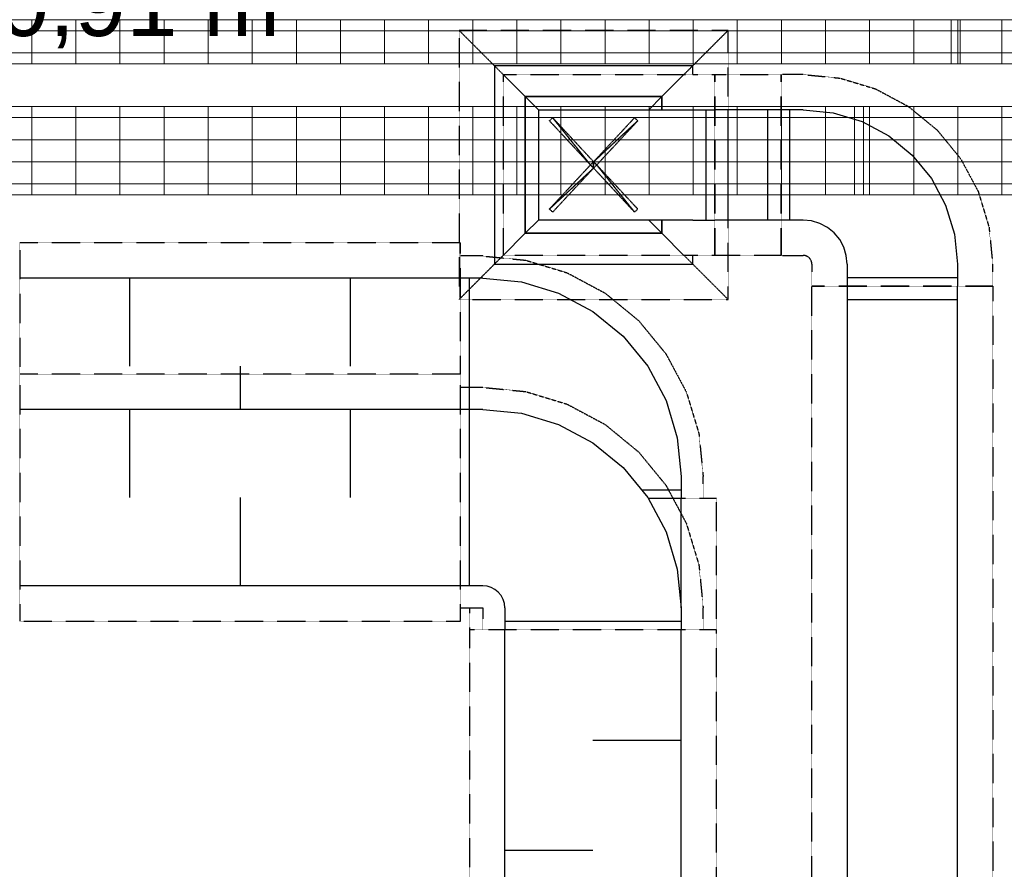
# Model space of a CAD drawing. Header units: millimetres. Extents: x -165365 to -33565, y 7406 to 103342.
# Tile 130 of 256: x -102027 to -99794, y 32516 to 34442. Entities that reach past the tile are written whole.
import ezdxf
from ezdxf.enums import TextEntityAlignment as Align

# ---------------------------------------------------------------- set-up
doc = ezdxf.new("R2010")
doc.units = ezdxf.units.MM
doc.header["$MEASUREMENT"] = 0
doc.linetypes.add('ACAD_ISO03W100', pattern=[150, 60, -90])
doc.linetypes.add('DASHED', pattern=[0.75, 0.5, -0.25])
doc.layers.add('2DE_PRO_CblfEZ', color=80, linetype='Continuous', lineweight=15)
doc.layers.add('CP_DETAL', color=33, linetype='Continuous', lineweight=9)
for name, color, linetype in [('ELEK CIENKIE', 80, 'Continuous'), ('FLUID-C4', 7, 'Continuous'), ('FLUID-C4-INS', 7, 'Continuous'), ('FLUID-ND', 7, 'Continuous'), ('FLUID-ND-INS', 7, 'Continuous'), ('FLUID-WD', 7, 'Continuous'), ('FLUID-WD-INS', 7, 'Continuous'), ('Tekst', 252, 'Continuous')]:
    doc.layers.add(name, color=color, linetype=linetype)
doc.styles.add('CP_ATTR', font='arial.ttf')
doc.styles.add('Times new roman', font='arial.ttf')
pattern_1 = [(90, (-3e-14, -25), (-100, 6e-15), [])]

# ---------------------------------------------------------------- blocks, each defined once
blk = doc.blocks.new('A$C67C5DD4D')
at = {"layer": 'Tekst', "insert": (52472.8, 16808.3), "char_height": 150, "attachment_point": 2, "style": 'Times new roman'}
blk.add_mtext('\\A1;{\\fArial|b0|i0|c0|p38;h = 0,91 m}', dxfattribs=at)
blk = doc.blocks.new('2Dcblfmark100')
at = {"color": 3}
for p, q in [((-10, -50), (-10, 50)), ((10, -50), (10, 50))]:
    blk.add_line(p, q, dxfattribs=at)
blk = doc.blocks.new('2dcblf_korcf54v_b200_h054_ffy9vo6')
at = {"layer": 'CP_DETAL'}
h = blk.add_hatch(dxfattribs=at)
h.set_pattern_fill('_USER', color=256, scale=100, angle=90, style=0, pattern_type=0)
h.set_pattern_definition(pattern_1)
h.paths.add_polyline_path([(0, 100), (18031.3, 100), (18031.3, -100), (0, -100)])
for p, q in [((0, 100), (18031.3, 100)), ((0, -100), (18031.3, -100))]:
    blk.add_line(p, q)
for p, q in [((18031.3, 75), (0, 75)), ((18031.3, 25), (0, 25)), ((0, -25), (18031.3, -25)), ((18031.3, -75), (0, -75))]:
    blk.add_line(p, q, dxfattribs=at)
at = {"yscale": 2}
blk.add_blockref('2Dcblfmark100', (12000, 0), dxfattribs=at)
at = {"linetype": 'ByBlock', "style": 'CP_ATTR', "flags": 9}
for tag in ['NAME', 'NUMBER', 'GROUP', 'ORDER-NO', 'PRODUCER', 'COUPLERS', 'MOUNTDIST', 'MOUNTINGS', 'OTHER', 'WEIGHT', 'DIVIDER', 'COVER']:
    blk.add_attdef(tag, text='', height=0.00005, dxfattribs=at).set_placement((-0.1, 0), align=Align.MIDDLE_LEFT)
blk = doc.blocks.new('2dcblf_korcf54v_b100_h054_axt7ro')
at = {"layer": 'CP_DETAL'}
h = blk.add_hatch(dxfattribs=at)
h.set_pattern_fill('_USER', color=256, scale=100, angle=90, style=0, pattern_type=0)
h.set_pattern_definition(pattern_1)
h.paths.add_polyline_path([(0, 50), (17644.2, 50), (17644.2, -50), (0, -50)])
for p, q in [((0, 50), (17644.2, 50)), ((0, -50), (17644.2, -50))]:
    blk.add_line(p, q)
for p, q in [((17644.2, 25), (0, 25)), ((0, -25), (17644.2, -25))]:
    blk.add_line(p, q, dxfattribs=at)
blk.add_blockref('2Dcblfmark100', (12000, 0))
at = {"linetype": 'ByBlock', "style": 'CP_ATTR', "flags": 9}
for tag in ['NAME', 'NUMBER', 'GROUP', 'ORDER-NO', 'PRODUCER', 'COUPLERS', 'MOUNTDIST', 'MOUNTINGS', 'OTHER', 'WEIGHT', 'DIVIDER', 'COVER']:
    blk.add_attdef(tag, text='', height=0.00005, dxfattribs=at).set_placement((-0.1, 0), align=Align.MIDDLE_LEFT)

msp = doc.modelspace()

# ---------------------------------------------------------------- block references
msp.add_blockref('A$C67C5DD4D', (-154407.14734, 17746.99902))

# ---------------------------------------------------------------- next in the draw order: linework, layer by layer
at = {"layer": 'ELEK CIENKIE', "color": 232, "linetype": 'ACAD_ISO03W100', "ltscale": 3}
msp.add_circle((-102512.5, 28196.39876), 7540, dxfattribs=at)
at = {"layer": 'FLUID-C4', "linetype": 'ByBlock', "extrusion": (-2.44929e-16, -1, -1.83697e-16)}
for p, q in [((-100500.80584, 34338.08773, 4076.84956), (-100950.80584, 34338.08773, 4076.84956)), ((-100950.80584, 34338.08773, 4076.84956), (-100950.80584, 33888.08773, 4076.84956)), ((-100500.80584, 34318.08773, 4076.84956), (-100500.80584, 34338.08773, 4076.84956)), ((-100880.80584, 34268.08773, 4076.84956), (-100930.80584, 34318.08773, 4076.84956)), ((-100570.80584, 34268.08773, 4076.84956), (-100520.80584, 34318.08773, 4076.84956)), ((-100850.80584, 34238.08773, 4076.84956), (-100880.80584, 34268.08773, 4076.84956)), ((-100600.80584, 34238.08773, 4076.84956), (-100570.80584, 34268.08773, 4076.84956)), ((-100850.80584, 33988.08773, 4076.84956), (-100880.80584, 33958.08773, 4076.84956)), ((-100570.80584, 33958.08773, 4076.84956), (-100600.80584, 33988.08773, 4076.84956)), ((-100880.80584, 33958.08773, 4076.84956), (-100930.80584, 33908.08773, 4076.84956)), ((-100520.80584, 33908.08773, 4076.84956), (-100570.80584, 33958.08773, 4076.84956)), ((-100500.80584, 33888.08773, 4076.84956), (-100500.80584, 33908.08773, 4076.84956)), ((-100950.80584, 33888.08773, 4076.84956), (-100500.80584, 33888.08773, 4076.84956))]:
    msp.add_line(p, q, dxfattribs=at)
at = {"layer": 'FLUID-C4', "linetype": 'Continuous', "extrusion": (-2.44929e-16, -1, -1.83697e-16)}
for p, q in [((-100570.80584, 34268.08773, 4076.84956), (-100880.80584, 34268.08773, 4076.84956)), ((-100880.80584, 34268.08773, 4076.84956), (-100880.80584, 33958.08773, 4076.84956)), ((-100570.80584, 34238.08773, 4076.84956), (-100570.80584, 34268.08773, 4076.84956)), ((-100570.80584, 33958.08773, 4076.84956), (-100570.80584, 33988.08773, 4076.84956)), ((-100880.80584, 33958.08773, 4076.84956), (-100570.80584, 33958.08773, 4076.84956))]:
    msp.add_line(p, q, dxfattribs=at)
at = {"layer": 'FLUID-C4', "linetype": 'ByBlock', "extrusion": (3.67394e-16, 1, -6.12323e-17)}
for p, q in [((-100850.80584, 34238.08773, 4801.84956), (-100880.80584, 34268.08773, 4801.84956)), ((-100570.80584, 34268.08773, 4801.84956), (-100600.80584, 34238.08773, 4801.84956)), ((-100850.80584, 34238.08773, 4801.84956), (-100500.80584, 34238.08773, 4801.84956)), ((-100850.80584, 34238.08773, 4801.84956), (-100850.80584, 33988.08773, 4801.84956)), ((-100500.80584, 34238.08773, 4801.84956), (-100450.80584, 34238.08773, 4801.84956)), ((-100880.80584, 33958.08773, 4801.84956), (-100850.80584, 33988.08773, 4801.84956)), ((-100500.80584, 33988.08773, 4801.84956), (-100850.80584, 33988.08773, 4801.84956)), ((-100570.80584, 33958.08773, 4801.84956), (-100600.80584, 33988.08773, 4801.84956)), ((-100500.80584, 33988.08773, 4801.84956), (-100450.80584, 33988.08773, 4801.84956))]:
    msp.add_line(p, q, dxfattribs=at)
at = {"layer": 'FLUID-C4', "linetype": 'Continuous', "extrusion": (3.67394e-16, 1, -6.12323e-17)}
for p, q in [((-100880.80584, 33958.08773, 4801.84956), (-100880.80584, 34268.08773, 4801.84956)), ((-100880.80584, 34268.08773, 4801.84956), (-100570.80584, 34268.08773, 4801.84956)), ((-100570.80584, 34268.08773, 4801.84956), (-100570.80584, 34238.08773, 4801.84956)), ((-100470.80584, 33988.08773, 4801.84956), (-100470.80584, 34238.08773, 4801.84956)), ((-100570.80584, 33988.08773, 4801.84956), (-100570.80584, 33958.08773, 4801.84956)), ((-100570.80584, 33958.08773, 4801.84956), (-100880.80584, 33958.08773, 4801.84956))]:
    msp.add_line(p, q, dxfattribs=at)
at = {"layer": 'FLUID-C4', "linetype": 'ByBlock', "extrusion": (1.22465e-16, 0, -1)}
for p, q in [((-100300.80584, 34238.08773, 4851.84956), (-100450.80584, 34238.08773, 4851.84956)), ((-100300.80584, 33988.08773, 4851.84956), (-100450.80584, 33988.08773, 4851.84956))]:
    msp.add_line(p, q, dxfattribs=at)
at = {"layer": 'FLUID-C4', "linetype": 'Continuous', "extrusion": (1.22465e-16, 0, -1)}
for p, q in [((-100420.80584, 33988.08773, 4851.84956), (-100420.80584, 34238.08773, 4851.84956)), ((-100330.80584, 33988.08773, 4851.84956), (-100330.80584, 34238.08773, 4851.84956))]:
    msp.add_line(p, q, dxfattribs=at)
at = {"layer": 'FLUID-C4', "linetype": 'ByBlock', "extrusion": (-1.22465e-16, 0, -1)}
for p, q in [((-100250.80584, 34238.08773, 4851.84956), (-100300.80584, 34238.08773, 4851.84956)), ((-100250.80584, 33988.08773, 4851.84956), (-100300.80584, 33988.08773, 4851.84956)), ((-100150.80584, 33888.08773, 4851.84956), (-100150.80584, 33838.08773, 4851.84956)), ((-99900.80584, 33888.08773, 4851.84956), (-99900.80584, 33838.08773, 4851.84956))]:
    msp.add_line(p, q, dxfattribs=at)
at = {"layer": 'FLUID-C4', "linetype": 'Continuous', "extrusion": (-1.22465e-16, 0, -1)}
for p, q in [((-100280.80584, 33988.08773, 4851.84956), (-100280.80584, 34238.08773, 4851.84956)), ((-100150.80584, 33858.08773, 4851.84956), (-99900.80584, 33858.08773, 4851.84956))]:
    msp.add_line(p, q, dxfattribs=at)
at = {"layer": 'FLUID-C4', "linetype": 'ByBlock'}
for p, q in [((-100150.80584, 33838.08773, 4851.84956), (-100150.80584, 29494.08773, 4851.84956)), ((-99900.80584, 29494.08773, 4851.84956), (-99900.80584, 33838.08773, 4851.84956))]:
    msp.add_line(p, q, dxfattribs=at)
at = {"layer": 'FLUID-C4', "linetype": 'Continuous'}
msp.add_line((-100150.80584, 33808.08773, 4851.84956), (-99900.80584, 33808.08773, 4851.84956), dxfattribs=at)
at = {"layer": 'FLUID-C4', "linetype": 'ByBlock', "extrusion": (-1.22465e-16, 0, -1), "elevation": -4851.84956}
for points in [[(100250.80584, 34238.08773), (100182.52423, 34231.36258), (100116.86664, 34211.44557), (100056.35626, 34179.10209), (100003.31847, 34135.5751), (99959.79148, 34082.53731), (99927.44801, 34022.02693), (99907.53099, 33956.36934), (99900.80584, 33888.08773)], [(100250.80584, 34238.08773), (100182.52423, 34231.36258), (100116.86664, 34211.44557), (100056.35626, 34179.10209), (100003.31847, 34135.5751), (99959.79148, 34082.53731), (99927.44801, 34022.02693), (99907.53099, 33956.36934), (99900.80584, 33888.08773)], [(100150.80584, 33888.08773), (100152.72731, 33907.59676), (100158.41789, 33926.35607), (100167.65888, 33943.64475), (100180.09516, 33958.79841), (100195.24882, 33971.23469), (100212.5375, 33980.47568), (100231.29681, 33986.16626), (100250.80584, 33988.08773)], [(100150.80584, 33888.08773), (100152.72731, 33907.59676), (100158.41789, 33926.35607), (100167.65888, 33943.64475), (100180.09516, 33958.79841), (100195.24882, 33971.23469), (100212.5375, 33980.47568), (100231.29681, 33986.16626), (100250.80584, 33988.08773)]]:
    msp.add_lwpolyline(points, dxfattribs=at)
at = {"layer": 'FLUID-C4-INS', "linetype": 'DASHED', "extrusion": (-2.44929e-16, -1, -1.83697e-16)}
for p, q in [((-100930.80584, 34318.08773, 4076.84956), (-101030.80584, 34418.08773, 4076.84956)), ((-101030.80584, 34418.08773, 4076.84956), (-101030.80584, 33808.08773, 4076.84956)), ((-100420.80584, 34418.08773, 4076.84956), (-101030.80584, 34418.08773, 4076.84956)), ((-100520.80584, 34318.08773, 4076.84956), (-100420.80584, 34418.08773, 4076.84956)), ((-100420.80584, 33808.08773, 4076.84956), (-100420.80584, 34418.08773, 4076.84956)), ((-100930.80584, 34318.08773, 4076.84956), (-100930.80584, 33908.08773, 4076.84956)), ((-100930.80584, 33908.08773, 4076.84956), (-101030.80584, 33808.08773, 4076.84956)), ((-100420.80584, 33808.08773, 4076.84956), (-100520.80584, 33908.08773, 4076.84956)), ((-101030.80584, 33808.08773, 4076.84956), (-100420.80584, 33808.08773, 4076.84956))]:
    msp.add_line(p, q, dxfattribs=at)
at = {"layer": 'FLUID-C4-INS', "linetype": 'DASHED', "extrusion": (3.67394e-16, 1, -6.12323e-17)}
for p, q in [((-100930.77682, 34318.08773, 4801.84956), (-100500.80584, 34318.08773, 4801.84956)), ((-100500.80584, 34318.08773, 4801.84956), (-100450.80584, 34318.08773, 4801.84956)), ((-100450.80584, 34318.08773, 4801.84956), (-100450.80584, 33908.08773, 4801.84956)), ((-100500.80584, 33908.08773, 4801.84956), (-100930.80584, 33908.08773, 4801.84956)), ((-100450.80584, 33908.08773, 4801.84956), (-100500.80584, 33908.08773, 4801.84956))]:
    msp.add_line(p, q, dxfattribs=at)
at = {"layer": 'FLUID-C4-INS', "linetype": 'DASHED', "extrusion": (1.22465e-16, 0, -1)}
for p, q in [((-100450.80584, 33908.08773, 4851.84956), (-100450.80584, 34318.08773, 4851.84956)), ((-100450.80584, 34318.08773, 4851.84956), (-100300.80584, 34318.08773, 4851.84956)), ((-100300.80584, 33908.08773, 4851.84956), (-100300.80584, 34318.08773, 4851.84956)), ((-100300.80584, 33908.08773, 4851.84956), (-100450.80584, 33908.08773, 4851.84956))]:
    msp.add_line(p, q, dxfattribs=at)
at = {"layer": 'FLUID-C4-INS', "linetype": 'DASHED', "extrusion": (-1.22465e-16, 0, -1)}
for p, q in [((-100250.80584, 34318.08773, 4851.84956), (-100300.80584, 34318.08773, 4851.84956)), ((-100300.80584, 34318.08773, 4851.84956), (-100300.80584, 33908.08773, 4851.84956)), ((-100300.80584, 33908.08773, 4851.84956), (-100250.80584, 33908.08773, 4851.84956)), ((-100230.80584, 33888.08773, 4851.84956), (-100230.80584, 33838.08773, 4851.84956)), ((-99820.80584, 33838.08773, 4851.84956), (-99820.80584, 33888.08773, 4851.84956)), ((-100230.80584, 33838.08773, 4851.84956), (-99820.80584, 33838.08773, 4851.84956))]:
    msp.add_line(p, q, dxfattribs=at)
at = {"layer": 'FLUID-C4-INS', "linetype": 'DASHED'}
for p, q in [((-99820.80584, 33838.08773, 4851.84956), (-100230.80584, 33838.08773, 4851.84956)), ((-100230.80584, 29494.08773, 4851.84956), (-100230.80584, 33838.08773, 4851.84956)), ((-99820.80584, 33838.08773, 4851.84956), (-99820.80584, 29494.08773, 4851.84956))]:
    msp.add_line(p, q, dxfattribs=at)
at = {"layer": 'FLUID-C4-INS', "linetype": 'DASHED', "extrusion": (-1.22465e-16, 0, -1), "elevation": -4851.84956}
for points in [[(100250.80584, 34318.08773), (100166.917, 34309.8254), (100086.25197, 34285.35593), (100011.91064, 34245.61966), (99946.74993, 34192.14365), (99893.27391, 34126.98293), (99853.53764, 34052.64161), (99829.06817, 33971.97657), (99820.80584, 33888.08773)], [(100230.80584, 33888.08773), (100231.19014, 33891.98954), (100232.32825, 33895.7414), (100234.17645, 33899.19914), (100236.66371, 33902.22987), (100239.69444, 33904.71712), (100243.15217, 33906.56532), (100246.90404, 33907.70344), (100250.80584, 33908.08773)]]:
    msp.add_lwpolyline(points, dxfattribs=at)
at = {"layer": 'FLUID-ND', "linetype": 'ByBlock'}
for p, q in [((-101027.27442, 33856.71052, 4875), (-102027.27442, 33856.71052, 4875)), ((-100527.27442, 33108.89969, 4875), (-100527.27442, 33356.71052, 4875))]:
    msp.add_line(p, q, dxfattribs=at)
at = {"layer": 'FLUID-ND', "linetype": 'Continuous'}
for p, q in [((-101777.27442, 33656.71052, 4875), (-101777.27442, 33856.71052, 4875)), ((-101277.27442, 33656.71052, 4875), (-101277.27442, 33856.71052, 4875)), ((-101527.27442, 33656.71052, 4875), (-101527.27442, 33558.89969, 4875)), ((-100543.12029, 33356.71052, 4875), (-100601.65521, 33356.71052, 4875))]:
    msp.add_line(p, q, dxfattribs=at)
at = {"layer": 'FLUID-ND', "linetype": 'ByBlock', "extrusion": (1.22465e-16, 6.12323e-17, -1)}
for p, q in [((-100977.27442, 33856.71052, 4875), (-101027.27442, 33856.71052, 4875)), ((-100527.27442, 33406.71052, 4875), (-100527.27442, 33356.71052, 4875))]:
    msp.add_line(p, q, dxfattribs=at)
at = {"layer": 'FLUID-ND', "linetype": 'Continuous', "extrusion": (1.22465e-16, 6.12323e-17, -1)}
for p, q in [((-101007.27442, 33558.89969, 4875), (-101007.27442, 33856.71052, 4875)), ((-100615.64289, 33376.71052, 4875), (-100527.27442, 33376.71052, 4875)), ((-100543.12029, 33356.71052, 4875), (-100601.65521, 33356.71052, 4875))]:
    msp.add_line(p, q, dxfattribs=at)
at = {"layer": 'FLUID-ND', "linetype": 'ByBlock', "extrusion": (1.22465e-16, 6.12323e-17, -1), "elevation": -4875}
msp.add_lwpolyline([(100977.27442, 33856.71052), (100889.48377, 33848.0639), (100805.06687, 33822.45631), (100727.26781, 33780.87185), (100659.07636, 33724.90858), (100603.11309, 33656.71713), (100561.52863, 33578.91807), (100535.92104, 33494.50117), (100527.27442, 33406.71052)], dxfattribs=at)
msp.add_lwpolyline([(100977.27442, 33856.71052), (100889.48377, 33848.0639), (100805.06687, 33822.45631), (100727.26781, 33780.87185), (100659.07636, 33724.90858), (100603.11309, 33656.71713), (100561.52863, 33578.91807), (100535.92104, 33494.50117), (100527.27442, 33406.71052)], dxfattribs=at)
at = {"layer": 'FLUID-ND-INS', "linetype": 'DASHED'}
for p, q in [((-102027.27442, 33936.71052, 4875), (-102027.27442, 33638.89969, 4875)), ((-101027.27442, 33936.71052, 4875), (-102027.27442, 33936.71052, 4875)), ((-101027.27442, 33638.89969, 4875), (-101027.27442, 33936.71052, 4875)), ((-100447.27442, 33356.71052, 4875), (-100543.12029, 33356.71052, 4875)), ((-100447.27442, 33058.89969, 4875), (-100447.27442, 33356.71052, 4875)), ((-101007.27442, 33108.99969, 4875), (-101007.27442, 33058.89969, 4875))]:
    msp.add_line(p, q, dxfattribs=at)
at = {"layer": 'FLUID-ND-INS', "linetype": 'DASHED', "extrusion": (1.22465e-16, 6.12323e-17, -1)}
for p, q in [((-100977.27442, 33906.61052, 4875), (-101027.27442, 33906.61052, 4875)), ((-100477.37442, 33356.71052, 4875), (-100477.37442, 33406.71052, 4875))]:
    msp.add_line(p, q, dxfattribs=at)
at = {"layer": 'FLUID-ND-INS', "linetype": 'DASHED', "extrusion": (1.22465e-16, 6.12323e-17, -1), "elevation": -4875}
msp.add_lwpolyline([(100977.27442, 33906.61052), (100879.74876, 33897.00509), (100785.97097, 33868.5579), (100699.54486, 33822.36218), (100623.79174, 33760.1932), (100561.62276, 33684.44008), (100515.42704, 33598.01397), (100486.97985, 33504.23618), (100477.37442, 33406.71052)], dxfattribs=at)
at = {"layer": 'FLUID-WD', "linetype": 'ByBlock'}
for p, q in [((-101027.27442, 33558.89969, 5423.99336), (-102027.27442, 33558.89969, 5423.99336)), ((-101027.27442, 33158.89969, 5423.99336), (-102027.27442, 33158.89969, 5423.99336)), ((-100927.27442, 32058.89969, 5423.99336), (-100927.27442, 33058.89969, 5423.99336)), ((-100527.27442, 32058.89969, 5423.99336), (-100527.27442, 33058.89969, 5423.99336))]:
    msp.add_line(p, q, dxfattribs=at)
at = {"layer": 'FLUID-WD', "linetype": 'Continuous'}
for p, q in [((-101777.27442, 33358.89969, 5423.99336), (-101777.27442, 33558.89969, 5423.99336)), ((-101277.27442, 33358.89969, 5423.99336), (-101277.27442, 33558.89969, 5423.99336)), ((-101527.27442, 33358.89969, 5423.99336), (-101527.27442, 33158.89969, 5423.99336)), ((-100727.27442, 32808.89969, 5423.99336), (-100527.27442, 32808.89969, 5423.99336)), ((-100727.27442, 32558.89969, 5423.99336), (-100927.27442, 32558.89969, 5423.99336))]:
    msp.add_line(p, q, dxfattribs=at)
at = {"layer": 'FLUID-WD', "linetype": 'ByBlock', "extrusion": (1.22465e-16, 6.12323e-17, -1)}
for p, q in [((-100977.27442, 33558.89969, 5423.99336), (-101027.27442, 33558.89969, 5423.99336)), ((-100977.27442, 33158.89969, 5423.99336), (-101027.27442, 33158.89969, 5423.99336)), ((-100927.27442, 33108.89969, 5423.99336), (-100927.27442, 33058.89969, 5423.99336)), ((-100527.27442, 33108.89969, 5423.99336), (-100527.27442, 33058.89969, 5423.99336))]:
    msp.add_line(p, q, dxfattribs=at)
at = {"layer": 'FLUID-WD', "linetype": 'Continuous', "extrusion": (1.22465e-16, 6.12323e-17, -1)}
for p, q in [((-101007.27442, 33158.89969, 5423.99336), (-101007.27442, 33558.89969, 5423.99336)), ((-100927.27442, 33078.89969, 5423.99336), (-100527.27442, 33078.89969, 5423.99336))]:
    msp.add_line(p, q, dxfattribs=at)
at = {"layer": 'FLUID-WD', "linetype": 'ByBlock', "extrusion": (1.22465e-16, 6.12323e-17, -1), "elevation": -5423.99336}
for points in [[(100977.27442, 33558.89969), (100889.48377, 33550.25307), (100805.06687, 33524.64548), (100727.26781, 33483.06102), (100659.07636, 33427.09774), (100603.11309, 33358.9063), (100561.52863, 33281.10724), (100535.92104, 33196.69034), (100527.27442, 33108.89969)], [(100977.27442, 33558.89969), (100889.48377, 33550.25307), (100805.06687, 33524.64548), (100727.26781, 33483.06102), (100659.07636, 33427.09774), (100603.11309, 33358.9063), (100561.52863, 33281.10724), (100535.92104, 33196.69034), (100527.27442, 33108.89969)], [(100927.27442, 33108.89969), (100928.23515, 33118.65421), (100931.08044, 33128.03386), (100935.70093, 33136.6782), (100941.91908, 33144.25503), (100949.4959, 33150.47317), (100958.14024, 33155.09367), (100967.5199, 33157.93896), (100977.27442, 33158.89969)], [(100927.27442, 33108.89969), (100928.23515, 33118.65421), (100931.08044, 33128.03386), (100935.70093, 33136.6782), (100941.91908, 33144.25503), (100949.4959, 33150.47317), (100958.14024, 33155.09367), (100967.5199, 33157.93896), (100977.27442, 33158.89969)]]:
    msp.add_lwpolyline(points, dxfattribs=at)
at = {"layer": 'FLUID-WD-INS', "linetype": 'DASHED'}
for p, q in [((-102027.27442, 33638.89969, 5423.99336), (-102027.27442, 33078.89969, 5423.99336)), ((-101027.27442, 33638.89969, 5423.99336), (-102027.27442, 33638.89969, 5423.99336)), ((-101027.27442, 33078.89969, 5423.99336), (-101027.27442, 33638.89969, 5423.99336)), ((-102027.27442, 33078.89969, 5423.99336), (-101027.27442, 33078.89969, 5423.99336)), ((-100447.27442, 33058.89969, 5423.99336), (-101007.27442, 33058.89969, 5423.99336)), ((-101007.27442, 33058.89969, 5423.99336), (-101007.27442, 32058.89969, 5423.99336)), ((-100447.27442, 32058.89969, 5423.99336), (-100447.27442, 33058.89969, 5423.99336))]:
    msp.add_line(p, q, dxfattribs=at)
at = {"layer": 'FLUID-WD-INS', "linetype": 'DASHED', "extrusion": (1.22465e-16, 6.12323e-17, -1)}
for p, q in [((-100977.27442, 33608.79969, 5423.99336), (-101027.27442, 33608.79969, 5423.99336)), ((-101027.27442, 33108.99969, 5423.99336), (-100977.27442, 33108.99969, 5423.99336)), ((-100977.17442, 33108.89969, 5423.99336), (-100977.17442, 33058.89969, 5423.99336)), ((-100477.37442, 33058.89969, 5423.99336), (-100477.37442, 33108.89969, 5423.99336))]:
    msp.add_line(p, q, dxfattribs=at)
at = {"layer": 'FLUID-WD-INS', "linetype": 'DASHED', "extrusion": (1.22465e-16, 6.12323e-17, -1), "elevation": -5423.99336}
for points in [[(100977.27442, 33608.79969), (100879.74876, 33599.19425), (100785.97097, 33570.74707), (100699.54486, 33524.55135), (100623.79174, 33462.38237), (100561.62276, 33386.62925), (100515.42704, 33300.20314), (100486.97985, 33206.42534), (100477.37442, 33108.89969)], [(100977.17442, 33108.89969), (100977.17634, 33108.9192), (100977.18203, 33108.93796), (100977.19127, 33108.95525), (100977.2037, 33108.9704), (100977.21886, 33108.98284), (100977.23615, 33108.99208), (100977.25491, 33108.99777), (100977.27442, 33108.99969)]]:
    msp.add_lwpolyline(points, dxfattribs=at)

# ---------------------------------------------------------------- next in the draw order: block references
at = {"layer": '2DE_PRO_CblfEZ'}
for name, p in [('2dcblf_korcf54v_b100_h054_axt7ro', (-111904.8164, 34392.11959)), ('2dcblf_korcf54v_b200_h054_ffy9vo6', (-112123.79397, 34145.27329))]:
    msp.add_blockref(name, p, dxfattribs=at)

# ---------------------------------------------------------------- next in the draw order: meshes
at = {"layer": 'FLUID-C4-INS', "linetype": 'DASHED'}
mesh = msp.add_polyface(dxfattribs=at)
corners = [(-100725.80584, 34106.01666, 3576.84956), (-100818.73477, 34006.01666, 3576.84956), (-100825.80584, 34013.08773, 3576.84956), (-100732.87691, 34113.08773, 3576.84956), (-100825.80584, 34213.08773, 3576.84956), (-100818.73477, 34220.1588, 3576.84956), (-100725.80584, 34120.1588, 3576.84956), (-100632.87691, 34220.1588, 3576.84956), (-100625.80584, 34213.08773, 3576.84956), (-100718.73477, 34113.08773, 3576.84956), (-100625.80584, 34013.08773, 3576.84956), (-100632.87691, 34006.01666, 3576.84956)]
mesh.append_faces([[corners[k] for k in face] for face in [(3, 4, 5), (3, 5, 6), (6, 0, 3), (0, 1, 2), (0, 2, 3), (9, 10, 11), (9, 11, 0), (0, 6, 9), (6, 7, 8), (6, 8, 9)]], dxfattribs={"vtx0": -1, "vtx1": -1, "vtx2": -1})

doc.saveas('drawing.dxf')
